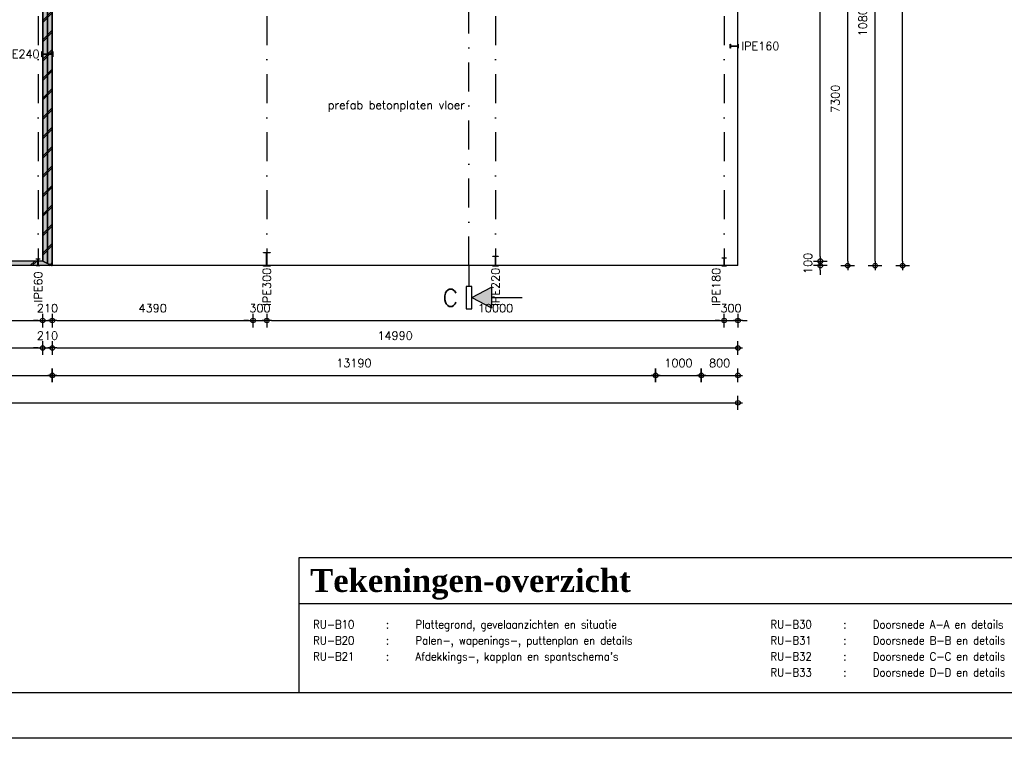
# Model space of a CAD drawing. Extents: x 0 to 139982, y -59400 to 0.
# Tile 10 of 20: x 68897 to 90424, y -59400 to -43685. Entities that reach past the tile are written whole.
import ezdxf
from ezdxf.enums import TextEntityAlignment as Align

# ---------------------------------------------------------------- set-up
doc = ezdxf.new("R2010")
doc.units = 0
doc.header["$LTSCALE"] = 100
doc.header["$MEASUREMENT"] = 0
doc.header["$PDMODE"] = 1
doc.header["$PDSIZE"] = -3
doc.linetypes.add('DASHDOT2', pattern=[12.7, 6.35, -3.175, 0, -3.175])
doc.linetypes.add('HIDDEN2', pattern=[4.7625, 3.175, -1.5875])
doc.layers.get('0').update_dxf_attribs({"linetype": 'CONTINUOUS'})
doc.layers.get('DEFPOINTS').update_dxf_attribs({"linetype": 'CONTINUOUS'})
for name, color, linetype in [('00', 7, 'CONTINUOUS'), ('A--A21--_F123-', 9, 'CONTINUOUS'), ('A--L$1A-_ALGEMEEN', 7, 'CONTINUOUS'), ('A--L$2A-_F123-', 7, 'CONTINUOUS'), ('A--L$7A-_STRAMIEN', 1, 'DASHDOT2'), ('A--L$9A-_RENVOOI', 1, 'CONTINUOUS'), ('A--L21--', 7, 'CONTINUOUS'), ('A--L21--_F---403', 24, 'CONTINUOUS'), ('A--L21--_F1---', 7, 'CONTINUOUS'), ('A--L21--_F123-', 1, 'CONTINUOUS'), ('A--L28--', 7, 'CONTINUOUS'), ('A--L28--_F1---', 1, 'HIDDEN2'), ('A--M$1A-_F123-_MAATV', 7, 'CONTINUOUS'), ('A--T$1A-_F123-_0_18MM', 1, 'CONTINUOUS'), ('A--T$9A-_F123-', 1, 'CONTINUOUS'), ('X--LP---_F1---', 9, 'CONTINUOUS'), ('X--LR---_CP', 7, 'CONTINUOUS')]:
    doc.layers.add(name, color=color, linetype=linetype)
doc.styles.add('0_18', font='ROMANS.shx', dxfattribs={"height": 180})
doc.styles.add('ALFA-0_18', font='ROMANS', dxfattribs={"width": 0.9, "height": 180})
doc.styles.add('ALFA-0_35', font='ROMANS')
doc.styles.add('MISO', font='ROMANS.shx')
doc.styles.add('ST-01', font='TIMESBD.TTF', dxfattribs={"height": 5})
doc.dimstyles.new('DLV18', dxfattribs={"dimscale": 100, "dimtxt": 1.8, "dimasz": 1, "dimexe": 0, "dimexo": 0, "dimgap": 0, "dimtad": 0, "dimdec": 0, "dimrnd": 1, "dimzin": 0, "dimtxsty": 'MISO', "dimblk1": '$DIMDLV', "dimblk2": '$DIMDLV', "dimsah": 1, "dimcen": 0, "dimse1": 1, "dimse2": 1, "dimclrd": 256, "dimclre": 256, "dimclrt": 1, "dimazin": 3, "dimtfac": 1, "dimtdec": 0, "dimtix": 1, "dimtmove": 0, "dimatfit": 3, "dimtvp": 1.5, "dimtolj": 1, "dimtzin": 0})

# ---------------------------------------------------------------- blocks, each defined once
blk = doc.blocks.new('$DIMDLV')
at = {"color": 0}
for p, q in [((-1, 0), (1, 0)), ((0, -1.5), (0, 1.5))]:
    blk.add_line(p, q, dxfattribs=at)
blk.add_circle((0, 0), 0.5, dxfattribs=at)
blk = doc.blocks.new('*D84')
at = {"layer": 'A--M$1A-_F123-_MAATV', "linetype": 'CONTINUOUS'}
for p, q in [((86400, -48864), (86400, -48764)), ((86400, -49064), (86400, -48964)), ((86400, -49164), (86400, -49264))]:
    blk.add_line(p, q, dxfattribs=at)
at = {"layer": 'DEFPOINTS', "color": 0, "linetype": 'CONTINUOUS'}
for p in [(69400, -48964), (69610, -49064), (86400, -48964)]:
    blk.add_point(p, dxfattribs=at)
at = {"layer": 'A--M$1A-_F123-_MAATV', "linetype": 'CONTINUOUS', "xscale": 100, "yscale": 100, "zscale": 100}
for p, rotation in [((86400, -48964), 270), ((86400, -49064), 90)]:
    blk.add_blockref('$DIMDLV', p, dxfattribs=dict(at, rotation=rotation))
at = {"layer": 'A--M$1A-_F123-_MAATV', "color": 1, "linetype": 'CONTINUOUS', "insert": (86130, -49014), "char_height": 180, "attachment_point": 5, "rotation": 90, "style": 'MISO'}
blk.add_mtext('\\A1;100', dxfattribs=at)
blk = doc.blocks.new('*D85')
at = {"layer": 'A--M$1A-_F123-_MAATV', "linetype": 'CONTINUOUS'}
blk.add_line((86400, -48864), (86400, -30964), dxfattribs=at)
at = {"layer": 'DEFPOINTS', "color": 0, "linetype": 'CONTINUOUS'}
for p in [(69400, -30864), (86400, -30864), (69400, -48964)]:
    blk.add_point(p, dxfattribs=at)
at = {"layer": 'A--M$1A-_F123-_MAATV', "linetype": 'CONTINUOUS', "xscale": 100, "yscale": 100, "zscale": 100}
for p, rotation in [((86400, -30864), 90), ((86400, -48964), 270)]:
    blk.add_blockref('$DIMDLV', p, dxfattribs=dict(at, rotation=rotation))
at = {"layer": 'A--M$1A-_F123-_MAATV', "color": 1, "linetype": 'CONTINUOUS', "insert": (86130, -39914), "char_height": 180, "attachment_point": 5, "rotation": 90, "style": 'MISO'}
blk.add_mtext('\\A1;18100', dxfattribs=at)
blk = doc.blocks.new('*D87')
at = {"layer": 'A--M$1A-_F123-_MAATV', "linetype": 'CONTINUOUS'}
blk.add_line((87000, -48964), (87000, -41864), dxfattribs=at)
at = {"layer": 'DEFPOINTS', "color": 0, "linetype": 'CONTINUOUS'}
for p in [(84500, -41764), (87000, -41764), (84600, -49064)]:
    blk.add_point(p, dxfattribs=at)
at = {"layer": 'A--M$1A-_F123-_MAATV', "linetype": 'CONTINUOUS', "xscale": 100, "yscale": 100, "zscale": 100}
for p, rotation in [((87000, -41764), 90), ((87000, -49064), 270)]:
    blk.add_blockref('$DIMDLV', p, dxfattribs=dict(at, rotation=rotation))
at = {"layer": 'A--M$1A-_F123-_MAATV', "color": 1, "linetype": 'CONTINUOUS', "insert": (86730, -45414), "char_height": 180, "attachment_point": 5, "rotation": 90, "style": 'MISO'}
blk.add_mtext('\\A1;7300', dxfattribs=at)
blk = doc.blocks.new('*D91')
at = {"layer": 'A--M$1A-_F123-_MAATV', "linetype": 'CONTINUOUS'}
blk.add_line((87600, -48964), (87600, -38364), dxfattribs=at)
at = {"layer": 'DEFPOINTS', "color": 0, "linetype": 'CONTINUOUS'}
for p in [(84600, -38264), (87600, -38264), (84600, -49064)]:
    blk.add_point(p, dxfattribs=at)
at = {"layer": 'A--M$1A-_F123-_MAATV', "linetype": 'CONTINUOUS', "xscale": 100, "yscale": 100, "zscale": 100}
for p, rotation in [((87600, -38264), 90), ((87600, -49064), 270)]:
    blk.add_blockref('$DIMDLV', p, dxfattribs=dict(at, rotation=rotation))
at = {"layer": 'A--M$1A-_F123-_MAATV', "color": 1, "linetype": 'CONTINUOUS', "insert": (87330, -43664), "char_height": 180, "attachment_point": 5, "rotation": 90, "style": 'MISO'}
blk.add_mtext('\\A1;10800', dxfattribs=at)
blk = doc.blocks.new('*D96')
at = {"layer": 'A--M$1A-_F123-_MAATV', "linetype": 'CONTINUOUS'}
blk.add_line((88200, -48964), (88200, -30864), dxfattribs=at)
at = {"layer": 'DEFPOINTS', "color": 0, "linetype": 'CONTINUOUS'}
for p in [(84600, -30764), (88200, -30764), (84600, -49064)]:
    blk.add_point(p, dxfattribs=at)
at = {"layer": 'A--M$1A-_F123-_MAATV', "linetype": 'CONTINUOUS', "xscale": 100, "yscale": 100, "zscale": 100}
for p, rotation in [((88200, -30764), 90), ((88200, -49064), 270)]:
    blk.add_blockref('$DIMDLV', p, dxfattribs=dict(at, rotation=rotation))
at = {"layer": 'A--M$1A-_F123-_MAATV', "color": 1, "linetype": 'CONTINUOUS', "insert": (87930, -39914), "char_height": 180, "attachment_point": 5, "rotation": 90, "style": 'MISO'}
blk.add_mtext('\\A1;18300', dxfattribs=at)
blk = doc.blocks.new('*D118')
at = {"layer": 'A--M$1A-_F123-_MAATV', "linetype": 'CONTINUOUS'}
blk.add_line((41850, -50264), (69300, -50264), dxfattribs=at)
at = {"layer": 'DEFPOINTS', "color": 0, "linetype": 'CONTINUOUS'}
for p in [(41750, -48964), (69400, -48964), (69400, -50264)]:
    blk.add_point(p, dxfattribs=at)
at = {"layer": 'A--M$1A-_F123-_MAATV', "linetype": 'CONTINUOUS', "xscale": 100, "yscale": 100, "zscale": 100, "rotation": 180}
blk.add_blockref('$DIMDLV', (41750, -50264), dxfattribs=at)
at = {"layer": 'A--M$1A-_F123-_MAATV', "linetype": 'CONTINUOUS', "xscale": 100, "yscale": 100, "zscale": 100}
blk.add_blockref('$DIMDLV', (69400, -50264), dxfattribs=at)
at = {"layer": 'A--M$1A-_F123-_MAATV', "color": 1, "linetype": 'CONTINUOUS', "insert": (55575, -49994), "char_height": 180, "attachment_point": 5, "style": 'MISO'}
blk.add_mtext('\\A1;27650', dxfattribs=at)
blk = doc.blocks.new('*D119')
at = {"layer": 'A--M$1A-_F123-_MAATV', "linetype": 'CONTINUOUS'}
for p, q in [((69300, -50264), (69200, -50264)), ((69400, -50264), (69610, -50264)), ((69710, -50264), (69810, -50264))]:
    blk.add_line(p, q, dxfattribs=at)
at = {"layer": 'DEFPOINTS', "color": 0, "linetype": 'CONTINUOUS'}
for p in [(69400, -48964), (69610, -49064), (69610, -50264)]:
    blk.add_point(p, dxfattribs=at)
at = {"layer": 'A--M$1A-_F123-_MAATV', "linetype": 'CONTINUOUS', "xscale": 100, "yscale": 100, "zscale": 100}
blk.add_blockref('$DIMDLV', (69400, -50264), dxfattribs=at)
at = {"layer": 'A--M$1A-_F123-_MAATV', "linetype": 'CONTINUOUS', "xscale": 100, "yscale": 100, "zscale": 100, "rotation": 180}
blk.add_blockref('$DIMDLV', (69610, -50264), dxfattribs=at)
at = {"layer": 'A--M$1A-_F123-_MAATV', "color": 1, "linetype": 'CONTINUOUS', "insert": (69505, -49994), "char_height": 180, "attachment_point": 5, "style": 'MISO'}
blk.add_mtext('\\A1;210', dxfattribs=at)
blk = doc.blocks.new('*D120')
at = {"layer": 'A--M$1A-_F123-_MAATV', "linetype": 'CONTINUOUS'}
blk.add_line((69710, -50264), (73900, -50264), dxfattribs=at)
at = {"layer": 'DEFPOINTS', "color": 0, "linetype": 'CONTINUOUS'}
for p in [(74000, -38184), (69610, -49064), (74000, -50264)]:
    blk.add_point(p, dxfattribs=at)
at = {"layer": 'A--M$1A-_F123-_MAATV', "linetype": 'CONTINUOUS', "xscale": 100, "yscale": 100, "zscale": 100, "rotation": 180}
blk.add_blockref('$DIMDLV', (69610, -50264), dxfattribs=at)
at = {"layer": 'A--M$1A-_F123-_MAATV', "linetype": 'CONTINUOUS', "xscale": 100, "yscale": 100, "zscale": 100}
blk.add_blockref('$DIMDLV', (74000, -50264), dxfattribs=at)
at = {"layer": 'A--M$1A-_F123-_MAATV', "color": 1, "linetype": 'CONTINUOUS', "insert": (71805, -49994), "char_height": 180, "attachment_point": 5, "style": 'MISO'}
blk.add_mtext('\\A1;4390', dxfattribs=at)
blk = doc.blocks.new('*D121')
at = {"layer": 'A--M$1A-_F123-_MAATV', "linetype": 'CONTINUOUS'}
for p, q in [((73900, -50264), (73800, -50264)), ((74000, -50264), (74300, -50264)), ((74400, -50264), (74500, -50264))]:
    blk.add_line(p, q, dxfattribs=at)
at = {"layer": 'DEFPOINTS', "color": 0, "linetype": 'CONTINUOUS'}
for p in [(74000, -38184), (74300, -39564), (74300, -50264)]:
    blk.add_point(p, dxfattribs=at)
at = {"layer": 'A--M$1A-_F123-_MAATV', "linetype": 'CONTINUOUS', "xscale": 100, "yscale": 100, "zscale": 100}
blk.add_blockref('$DIMDLV', (74000, -50264), dxfattribs=at)
at = {"layer": 'A--M$1A-_F123-_MAATV', "linetype": 'CONTINUOUS', "xscale": 100, "yscale": 100, "zscale": 100, "rotation": 180}
blk.add_blockref('$DIMDLV', (74300, -50264), dxfattribs=at)
at = {"layer": 'A--M$1A-_F123-_MAATV', "color": 1, "linetype": 'CONTINUOUS', "insert": (74150, -49994), "char_height": 180, "attachment_point": 5, "style": 'MISO'}
blk.add_mtext('\\A1;300', dxfattribs=at)
blk = doc.blocks.new('*D122')
at = {"layer": 'A--M$1A-_F123-_MAATV', "linetype": 'CONTINUOUS'}
blk.add_line((74400, -50264), (84200, -50264), dxfattribs=at)
at = {"layer": 'DEFPOINTS', "color": 0, "linetype": 'CONTINUOUS'}
for p in [(74300, -39564), (84300, -41464), (84300, -50264)]:
    blk.add_point(p, dxfattribs=at)
at = {"layer": 'A--M$1A-_F123-_MAATV', "linetype": 'CONTINUOUS', "xscale": 100, "yscale": 100, "zscale": 100, "rotation": 180}
blk.add_blockref('$DIMDLV', (74300, -50264), dxfattribs=at)
at = {"layer": 'A--M$1A-_F123-_MAATV', "linetype": 'CONTINUOUS', "xscale": 100, "yscale": 100, "zscale": 100}
blk.add_blockref('$DIMDLV', (84300, -50264), dxfattribs=at)
at = {"layer": 'A--M$1A-_F123-_MAATV', "color": 1, "linetype": 'CONTINUOUS', "insert": (79300, -49994), "char_height": 180, "attachment_point": 5, "style": 'MISO'}
blk.add_mtext('\\A1;10000', dxfattribs=at)
blk = doc.blocks.new('*D123')
at = {"layer": 'A--M$1A-_F123-_MAATV', "linetype": 'CONTINUOUS'}
for p, q in [((84200, -50264), (84100, -50264)), ((84300, -50264), (84600, -50264)), ((84700, -50264), (84800, -50264))]:
    blk.add_line(p, q, dxfattribs=at)
at = {"layer": 'DEFPOINTS', "color": 0, "linetype": 'CONTINUOUS'}
for p in [(84300, -41464), (84600, -41764), (84600, -50264)]:
    blk.add_point(p, dxfattribs=at)
at = {"layer": 'A--M$1A-_F123-_MAATV', "linetype": 'CONTINUOUS', "xscale": 100, "yscale": 100, "zscale": 100}
blk.add_blockref('$DIMDLV', (84300, -50264), dxfattribs=at)
at = {"layer": 'A--M$1A-_F123-_MAATV', "linetype": 'CONTINUOUS', "xscale": 100, "yscale": 100, "zscale": 100, "rotation": 180}
blk.add_blockref('$DIMDLV', (84600, -50264), dxfattribs=at)
at = {"layer": 'A--M$1A-_F123-_MAATV', "color": 1, "linetype": 'CONTINUOUS', "insert": (84450, -49994), "char_height": 180, "attachment_point": 5, "style": 'MISO'}
blk.add_mtext('\\A1;300', dxfattribs=at)
blk = doc.blocks.new('*D130')
at = {"layer": 'A--M$1A-_F123-_MAATV', "linetype": 'CONTINUOUS'}
blk.add_line((41850, -50864), (69300, -50864), dxfattribs=at)
at = {"layer": 'DEFPOINTS', "color": 0, "linetype": 'CONTINUOUS'}
for p in [(41750, -48964), (69400, -48964), (69400, -50864)]:
    blk.add_point(p, dxfattribs=at)
at = {"layer": 'A--M$1A-_F123-_MAATV', "linetype": 'CONTINUOUS', "xscale": 100, "yscale": 100, "zscale": 100, "rotation": 180}
blk.add_blockref('$DIMDLV', (41750, -50864), dxfattribs=at)
at = {"layer": 'A--M$1A-_F123-_MAATV', "linetype": 'CONTINUOUS', "xscale": 100, "yscale": 100, "zscale": 100}
blk.add_blockref('$DIMDLV', (69400, -50864), dxfattribs=at)
at = {"layer": 'A--M$1A-_F123-_MAATV', "color": 1, "linetype": 'CONTINUOUS', "insert": (55575, -50594), "char_height": 180, "attachment_point": 5, "style": 'MISO'}
blk.add_mtext('\\A1;27650', dxfattribs=at)
blk = doc.blocks.new('*D131')
at = {"layer": 'A--M$1A-_F123-_MAATV', "linetype": 'CONTINUOUS'}
for p, q in [((69300, -50864), (69200, -50864)), ((69400, -50864), (69610, -50864)), ((69710, -50864), (69810, -50864))]:
    blk.add_line(p, q, dxfattribs=at)
at = {"layer": 'DEFPOINTS', "color": 0, "linetype": 'CONTINUOUS'}
for p in [(69400, -48964), (69610, -49064), (69610, -50864)]:
    blk.add_point(p, dxfattribs=at)
at = {"layer": 'A--M$1A-_F123-_MAATV', "linetype": 'CONTINUOUS', "xscale": 100, "yscale": 100, "zscale": 100}
blk.add_blockref('$DIMDLV', (69400, -50864), dxfattribs=at)
at = {"layer": 'A--M$1A-_F123-_MAATV', "linetype": 'CONTINUOUS', "xscale": 100, "yscale": 100, "zscale": 100, "rotation": 180}
blk.add_blockref('$DIMDLV', (69610, -50864), dxfattribs=at)
at = {"layer": 'A--M$1A-_F123-_MAATV', "color": 1, "linetype": 'CONTINUOUS', "insert": (69505, -50594), "char_height": 180, "attachment_point": 5, "style": 'MISO'}
blk.add_mtext('\\A1;210', dxfattribs=at)
blk = doc.blocks.new('*D132')
at = {"layer": 'A--M$1A-_F123-_MAATV', "linetype": 'CONTINUOUS'}
blk.add_line((69710, -50864), (84500, -50864), dxfattribs=at)
at = {"layer": 'DEFPOINTS', "color": 0, "linetype": 'CONTINUOUS'}
for p in [(69610, -49064), (84600, -49064), (84600, -50864)]:
    blk.add_point(p, dxfattribs=at)
at = {"layer": 'A--M$1A-_F123-_MAATV', "linetype": 'CONTINUOUS', "xscale": 100, "yscale": 100, "zscale": 100, "rotation": 180}
blk.add_blockref('$DIMDLV', (69610, -50864), dxfattribs=at)
at = {"layer": 'A--M$1A-_F123-_MAATV', "linetype": 'CONTINUOUS', "xscale": 100, "yscale": 100, "zscale": 100}
blk.add_blockref('$DIMDLV', (84600, -50864), dxfattribs=at)
at = {"layer": 'A--M$1A-_F123-_MAATV', "color": 1, "linetype": 'CONTINUOUS', "insert": (77105, -50594), "char_height": 180, "attachment_point": 5, "style": 'MISO'}
blk.add_mtext('\\A1;14990', dxfattribs=at)
blk = doc.blocks.new('*D135')
at = {"layer": 'A--M$1A-_F123-_MAATV', "linetype": 'CONTINUOUS'}
blk.add_line((43700, -51464), (69510, -51464), dxfattribs=at)
at = {"layer": 'DEFPOINTS', "color": 0, "linetype": 'CONTINUOUS'}
for p in [(43600, -49064), (69610, -49064), (69610, -51464)]:
    blk.add_point(p, dxfattribs=at)
at = {"layer": 'A--M$1A-_F123-_MAATV', "linetype": 'CONTINUOUS', "xscale": 100, "yscale": 100, "zscale": 100, "rotation": 180}
blk.add_blockref('$DIMDLV', (43600, -51464), dxfattribs=at)
at = {"layer": 'A--M$1A-_F123-_MAATV', "linetype": 'CONTINUOUS', "xscale": 100, "yscale": 100, "zscale": 100}
blk.add_blockref('$DIMDLV', (69610, -51464), dxfattribs=at)
at = {"layer": 'A--M$1A-_F123-_MAATV', "color": 1, "linetype": 'CONTINUOUS', "insert": (56605, -51194), "char_height": 180, "attachment_point": 5, "style": 'MISO'}
blk.add_mtext('\\A1;26010', dxfattribs=at)
blk = doc.blocks.new('*D136')
at = {"layer": 'A--M$1A-_F123-_MAATV', "linetype": 'CONTINUOUS'}
blk.add_line((69710, -51464), (82700, -51464), dxfattribs=at)
at = {"layer": 'DEFPOINTS', "color": 0, "linetype": 'CONTINUOUS'}
for p in [(82800, -41764), (69610, -49064), (82800, -51464)]:
    blk.add_point(p, dxfattribs=at)
at = {"layer": 'A--M$1A-_F123-_MAATV', "linetype": 'CONTINUOUS', "xscale": 100, "yscale": 100, "zscale": 100, "rotation": 180}
blk.add_blockref('$DIMDLV', (69610, -51464), dxfattribs=at)
at = {"layer": 'A--M$1A-_F123-_MAATV', "linetype": 'CONTINUOUS', "xscale": 100, "yscale": 100, "zscale": 100}
blk.add_blockref('$DIMDLV', (82800, -51464), dxfattribs=at)
at = {"layer": 'A--M$1A-_F123-_MAATV', "color": 1, "linetype": 'CONTINUOUS', "insert": (76205, -51194), "char_height": 180, "attachment_point": 5, "style": 'MISO'}
blk.add_mtext('\\A1;13190', dxfattribs=at)
blk = doc.blocks.new('*D137')
at = {"layer": 'A--M$1A-_F123-_MAATV', "linetype": 'CONTINUOUS'}
blk.add_line((4100, -52064), (84500, -52064), dxfattribs=at)
at = {"layer": 'DEFPOINTS', "color": 0, "linetype": 'CONTINUOUS'}
for p in [(4000, -49064), (84600, -49064), (84600, -52064)]:
    blk.add_point(p, dxfattribs=at)
at = {"layer": 'A--M$1A-_F123-_MAATV', "linetype": 'CONTINUOUS', "xscale": 100, "yscale": 100, "zscale": 100, "rotation": 180}
blk.add_blockref('$DIMDLV', (4000, -52064), dxfattribs=at)
at = {"layer": 'A--M$1A-_F123-_MAATV', "linetype": 'CONTINUOUS', "xscale": 100, "yscale": 100, "zscale": 100}
blk.add_blockref('$DIMDLV', (84600, -52064), dxfattribs=at)
at = {"layer": 'A--M$1A-_F123-_MAATV', "color": 1, "linetype": 'CONTINUOUS', "insert": (44300, -51794), "char_height": 180, "attachment_point": 5, "style": 'MISO'}
blk.add_mtext('\\A1;80600', dxfattribs=at)
blk = doc.blocks.new('QD20564-')
at = {"layer": 'A--L28--_F1---', "color": 2, "linetype": 'CONTINUOUS'}
blk.add_lwpolyline([(45.5, -90), (-45.5, -90), (-45.5, -82), (-9.65, -82, 0.41421356), (-2.65, -75), (-2.65, 75, 0.41421356), (-9.65, 82), (-45.5, 82), (-45.5, 90), (45.5, 90), (45.5, 82), (9.65, 82, 0.41421356), (2.65, 75), (2.65, -75, 0.41421356), (9.65, -82), (45.5, -82)], format="xyb", close=True, dxfattribs=at)
at = {"layer": 'X--LR---_CP', "color": 4, "linetype": 'CONTINUOUS'}
for p in [(-2.65, 0), (0, 0), (2.65, 0)]:
    blk.add_point(p, dxfattribs=at)
blk = doc.blocks.new('*D211')
at = {"layer": 'A--M$1A-_F123-_MAATV'}
blk.add_line((82900, -51464), (83700, -51464), dxfattribs=at)
at = {"layer": 'DEFPOINTS', "color": 0}
for p in [(82800, -41764), (83800, -41764), (83800, -51464)]:
    blk.add_point(p, dxfattribs=at)
at = {"layer": 'A--M$1A-_F123-_MAATV', "xscale": 100, "yscale": 100, "zscale": 100, "rotation": 180}
blk.add_blockref('$DIMDLV', (82800, -51464), dxfattribs=at)
at = {"layer": 'A--M$1A-_F123-_MAATV', "xscale": 100, "yscale": 100, "zscale": 100}
blk.add_blockref('$DIMDLV', (83800, -51464), dxfattribs=at)
at = {"layer": 'A--M$1A-_F123-_MAATV', "color": 1, "insert": (83300, -51194), "char_height": 180, "attachment_point": 5, "style": 'MISO'}
blk.add_mtext('\\A1;1000', dxfattribs=at)
blk = doc.blocks.new('*D212')
at = {"layer": 'A--M$1A-_F123-_MAATV'}
blk.add_line((83900, -51464), (84500, -51464), dxfattribs=at)
at = {"layer": 'DEFPOINTS', "color": 0}
for p in [(83800, -41764), (84600, -49064), (84600, -51464)]:
    blk.add_point(p, dxfattribs=at)
at = {"layer": 'A--M$1A-_F123-_MAATV', "xscale": 100, "yscale": 100, "zscale": 100, "rotation": 180}
blk.add_blockref('$DIMDLV', (83800, -51464), dxfattribs=at)
at = {"layer": 'A--M$1A-_F123-_MAATV', "xscale": 100, "yscale": 100, "zscale": 100}
blk.add_blockref('$DIMDLV', (84600, -51464), dxfattribs=at)
at = {"layer": 'A--M$1A-_F123-_MAATV', "color": 1, "insert": (84200, -51194), "char_height": 180, "attachment_point": 5, "style": 'MISO'}
blk.add_mtext('\\A1;800', dxfattribs=at)
blk = doc.blocks.new('S090110-')
at = {"layer": 'A--L$1A-_ALGEMEEN', "color": 3, "linetype": 'CONTINUOUS'}
for p, q in [((0, 0), (0, -4.55)), ((-0.61, -4.55), (-0.61, -9.41)), ((0, -4.55), (-0.61, -4.55)), ((0.61, -4.55), (0, -4.55)), ((0.61, -9.41), (0.61, -4.55)), ((0.61, -6.98), (4.94, -4.72)), ((4.94, -4.72), (4.94, -9.24)), ((0.61, -6.98), (4.94, -9.24)), ((4.94, -6.98), (11.62, -6.98)), ((-0.61, -9.41), (0.61, -9.41))]:
    blk.add_line(p, q, dxfattribs=at)
at = {"layer": 'A--L$1A-_ALGEMEEN', "color": 27, "linetype": 'CONTINUOUS'}
blk.add_solid([(4.94, -4.72), (4.94, -9.24), (0.61, -6.98)], dxfattribs=at)
at = {"layer": 'A--L$1A-_ALGEMEEN', "color": 3, "linetype": 'CONTINUOUS', "style": 'ALFA-0_35'}
blk.add_attdef('DOORSNEDE', text='', height=3.76, dxfattribs=at).set_placement((-2.38, -8.91), align=Align.RIGHT)
blk = doc.blocks.new('QD20569-')
at = {"layer": 'A--L28--_F1---', "color": 2, "linetype": 'CONTINUOUS'}
blk.add_lwpolyline([(75, -150), (-75, -150), (-75, -139.3), (-10.55, -139.3, 0.41421356), (-3.55, -132.3), (-3.55, 132.3, 0.41421356), (-10.55, 139.3), (-75, 139.3), (-75, 150), (75, 150), (75, 139.3), (10.55, 139.3, 0.41421356), (3.55, 132.3), (3.55, -132.3, 0.41421356), (10.55, -139.3), (75, -139.3)], format="xyb", close=True, dxfattribs=at)
at = {"layer": 'X--LR---_CP', "color": 4, "linetype": 'CONTINUOUS'}
for p in [(-3.55, 0), (0, 0), (3.55, 0)]:
    blk.add_point(p, dxfattribs=at)
blk = doc.blocks.new('QD20563-')
at = {"layer": 'A--L28--_F1---', "color": 2, "linetype": 'CONTINUOUS'}
blk.add_lwpolyline([(41, -80), (-41, -80), (-41, -72.6), (-9.5, -72.6, 0.4142136), (-2.5, -65.6), (-2.5, 65.6, 0.4142136), (-9.5, 72.6), (-41, 72.6), (-41, 80), (41, 80), (41, 72.6), (9.5, 72.6, 0.4142136), (2.5, 65.6), (2.5, -65.6, 0.4142136), (9.5, -72.6), (41, -72.6)], format="xyb", close=True, dxfattribs=at)
at = {"layer": 'X--LR---_CP', "color": 4, "linetype": 'CONTINUOUS'}
for p in [(-2.5, 0), (0, 0), (2.5, 0)]:
    blk.add_point(p, dxfattribs=at)
blk = doc.blocks.new('*U253')
at = {"layer": 'A--A21--_F123-', "linetype": 'CONTINUOUS'}
for p, q in [((-105, -218), (105, -8)), ((-105, -261), (105, -51)), ((-105, -642), (105, -432)), ((-105, -685), (105, -475)), ((-105, -1066), (105, -856)), ((-105, -1109), (105, -899)), ((-105, -1490), (105, -1280)), ((-105, -1533), (105, -1323)), ((-105, -1914), (105, -1704)), ((-105, -1957), (105, -1747)), ((-105, -2338), (105, -2128)), ((-105, -2381), (105, -2171)), ((-105, -2762), (105, -2552)), ((-105, -2805), (105, -2595)), ((-105, -3186), (105, -2976)), ((-105, -3229), (105, -3019)), ((-105, -3610), (105, -3400)), ((-105, -3653), (105, -3443)), ((-105, -4034), (105, -3824)), ((-105, -4077), (105, -3867)), ((-105, -4458), (105, -4248)), ((-105, -4501), (105, -4291)), ((-105, -4882), (105, -4672)), ((-105, -4925), (105, -4715)), ((-105, -5306), (105, -5096)), ((-105, -5349), (105, -5139)), ((-105, -5730), (105, -5520)), ((-105, -5773), (105, -5563)), ((-105, -6154), (105, -5944)), ((-105, -6197), (105, -5987)), ((-105, -6578), (105, -6368)), ((-105, -6621), (105, -6411)), ((-105, -7002), (105, -6792)), ((-105, -7045), (105, -6835)), ((-105, -7426), (105, -7216)), ((-105, -7469), (105, -7259)), ((-105, -7850), (105, -7640)), ((-105, -7893), (105, -7683)), ((-105, -8274), (105, -8064)), ((-105, -8317), (105, -8107)), ((-105, -8698), (105, -8488)), ((-105, -8741), (105, -8531)), ((-105, -9122), (105, -8912)), ((-105, -9165), (105, -8955)), ((-105, -9546), (105, -9336)), ((-105, -9589), (105, -9379)), ((-105, -9970), (105, -9760)), ((-105, -10013), (105, -9803)), ((-105, -10394), (105, -10184)), ((-105, -10437), (105, -10227)), ((-105, -10818), (105, -10608)), ((-105, -10861), (105, -10651)), ((-105, -11242), (105, -11032)), ((-105, -11285), (105, -11075)), ((-105, -11666), (105, -11456)), ((-105, -11709), (105, -11499)), ((-105, -12090), (105, -11880)), ((-105, -12133), (105, -11923)), ((-105, -12514), (105, -12304)), ((-105, -12557), (105, -12347)), ((-105, -12938), (105, -12728)), ((-105, -12981), (105, -12771)), ((-105, -13362), (105, -13152)), ((-105, -13405), (105, -13195)), ((-105, -13786), (105, -13576)), ((-105, -13829), (105, -13619)), ((-105, -14210), (105, -14000)), ((-105, -14253), (105, -14043)), ((-105, -14634), (105, -14424)), ((-105, -14677), (105, -14467)), ((-105, -15058), (105, -14848)), ((-105, -15101), (105, -14891)), ((-105, -15482), (105, -15272)), ((-105, -15525), (105, -15315)), ((-105, -15906), (105, -15696)), ((-105, -15949), (105, -15739)), ((-105, -16330), (105, -16120)), ((-105, -16373), (105, -16163)), ((-105, -16754), (105, -16544)), ((-105, -16797), (105, -16587)), ((-105, -17178), (105, -16968)), ((-105, -17221), (105, -17011)), ((-105, -17602), (105, -17392)), ((-105, -17645), (105, -17435)), ((-105, -18026), (105, -17816)), ((-105, -18069), (105, -17859)), ((64, -18281), (105, -18240)), ((93, -18294), (105, -18283))]:
    blk.add_line(p, q, dxfattribs=at)
blk = doc.blocks.new('*U251')
at = {"layer": 'A--L21--_F1---', "color": 2, "linetype": 'CONTINUOUS'}
for points in [[(0, 0), (-105, 0), (-105, -18200), (-105, -18200)], [(0, 0), (105, 0), (105, -18300), (105, -18300)]]:
    blk.add_lwpolyline(points, dxfattribs=at)
at = {"layer": 'X--LP---_F1---'}
for points in [[(0, -18250), (-105, -18200), (0, 0), (-105, 0)], [(0, 0), (105, 0), (0, -18250), (105, -18300)]]:
    blk.add_solid(points, dxfattribs=at)
at = {"layer": 'A--A21--_F123-'}
blk.add_blockref('*U253', (0, 0), dxfattribs=at)
at = {"layer": 'A--L21--_F---403'}
mesh = blk.add_polyface(dxfattribs=at)
corners = [(0, 0), (105, 0), (105, -18300), (0, -18250), (-105, -18200), (-105, 0), (0, 0), (105, 0), (105, -18300), (0, -18250), (-105, -18200), (-105, 0)]
mesh.append_faces([[corners[k] for k in face] for face in [(1, 7, 8, 2), (11, 5, 4, 10)]])
mesh.append_faces([[corners[k] for k in face] for face in [(0, 1, 7, 6), (2, 3, 9, 8), (3, 9, 10, 4), (5, 11, 6, 0)]], dxfattribs={"vtx0": -1, "vtx1": -1, "vtx2": -1, "vtx3": -1})
mesh.append_faces([[corners[k] for k in face] for face in [(5, 0, 3, 4), (11, 6, 9, 10)]], dxfattribs={"vtx1": -1})
mesh.append_faces([[corners[k] for k in face] for face in [(0, 1, 2, 3), (6, 7, 8, 9)]], dxfattribs={"vtx3": -1})
blk = doc.blocks.new('QD20567-')
at = {"layer": 'A--L28--_F1---', "color": 2, "linetype": 'CONTINUOUS'}
blk.add_lwpolyline([(60, -120), (-60, -120), (-60, -110.2), (-10.1, -110.2, 0.4142136), (-3.1, -103.2), (-3.1, 103.2, 0.4142136), (-10.1, 110.2), (-60, 110.2), (-60, 120), (60, 120), (60, 110.2), (10.1, 110.2, 0.4142136), (3.1, 103.2), (3.1, -103.2, 0.4142136), (10.1, -110.2), (60, -110.2)], format="xyb", close=True, dxfattribs=at)
at = {"layer": 'X--LR---_CP', "color": 4, "linetype": 'CONTINUOUS'}
for p in [(-3.1, 0), (0, 0), (3.1, 0)]:
    blk.add_point(p, dxfattribs=at)
blk = doc.blocks.new('QD20566-')
at = {"layer": 'A--L28--_F1---', "color": 2, "linetype": 'CONTINUOUS'}
blk.add_lwpolyline([(55, -110), (-55, -110), (-55, -100.8), (-9.95, -100.8, 0.41421356), (-2.95, -93.8), (-2.95, 93.8, 0.41421356), (-9.95, 100.8), (-55, 100.8), (-55, 110), (55, 110), (55, 100.8), (9.95, 100.8, 0.41421356), (2.95, 93.8), (2.95, -93.8, 0.41421356), (9.95, -100.8), (55, -100.8)], format="xyb", close=True, dxfattribs=at)
at = {"layer": 'X--LR---_CP', "color": 4, "linetype": 'CONTINUOUS'}
for p in [(-2.95, 0), (0, 0), (2.95, 0)]:
    blk.add_point(p, dxfattribs=at)
blk = doc.blocks.new('*U288')
at = {"layer": 'A--A21--_F123-', "linetype": 'CONTINUOUS'}
for p, q in [((-379, -50), (-279, 50)), ((-336, -50), (-236, 50)), ((45, -50), (64, -31)), ((88, -50), (93, -44))]:
    blk.add_line(p, q, dxfattribs=at)
blk = doc.blocks.new('*U287')
at = {"layer": 'A--L21--_F1---', "color": 2, "linetype": 'CONTINUOUS'}
for points in [[(-105, 50), (-105, 50), (-25905, 50), (-25905, 0)], [(105, -50), (105, -50), (-25905, -50), (-25905, 0)]]:
    blk.add_lwpolyline(points, dxfattribs=at)
at = {"layer": 'X--LP---_F1---'}
for points in [[(-25905, 0), (-25905, 50), (0, 0), (-105, 50)], [(0, 0), (105, -50), (-25905, 0), (-25905, -50)]]:
    blk.add_solid(points, dxfattribs=at)
at = {"layer": 'A--A21--_F123-'}
blk.add_blockref('*U288', (0, 0), dxfattribs=at)

msp = doc.modelspace()

# ---------------------------------------------------------------- linework, layer by layer
at = {"layer": 'A--L$1A-_ALGEMEEN', "color": 7, "linetype": 'DASHDOT2'}
msp.add_line((78718.1, -49063.9), (78718.1, -30763.9), dxfattribs=at)
at = {"layer": 'A--L$2A-_F123-', "color": 1}
msp.add_lwpolyline([(0, -59400), (0, 0), (114000, 0), (114000, -59400)], close=True, dxfattribs=at)
at = {"layer": 'A--L$2A-_F123-', "color": 4}
msp.add_lwpolyline([(1000, -58400), (113000, -58400), (113000, -1000), (1000, -1000)], close=True, dxfattribs=at)
at = {"layer": 'A--L$7A-_STRAMIEN'}
for p, q in [((69300, -28363.9), (69300, -49063.9)), ((74300, -28363.9), (74300, -49063.9)), ((79300, -28363.9), (79300, -49063.9)), ((84300, -28363.9), (84300, -49063.9))]:
    msp.add_line(p, q, dxfattribs=at)
at = {"layer": 'A--L21--_F123-', "color": 8}
msp.add_line((84600, -49063.9), (84600, -41763.9), dxfattribs=at)
msp.add_lwpolyline([(84600, -49063.9), (84600, -49063.9), (69610, -49063.9)], dxfattribs=at)
at = {"layer": 'A--T$1A-_F123-_0_18MM', "color": 1}
msp.add_line((75000, -56450), (94000, -56450), dxfattribs=at)
at = {"layer": 'A--T$1A-_F123-_0_18MM', "color": 4}
msp.add_lwpolyline([(75000, -58400), (94000, -58400), (94000, -55450), (75000, -55450)], close=True, dxfattribs=at)

# ---------------------------------------------------------------- block references
at = {"layer": '00', "xscale": 100, "yscale": 100, "zscale": 100}
msp.add_blockref('S090110-', (78718.1, -49063.9), dxfattribs=at).add_auto_attribs({'DOORSNEDE': 'C'})
at = {"layer": 'A--L21--'}
for name, p in [('*U251', (69505, -30763.9)), ('*U287', (69505, -49013.9))]:
    msp.add_blockref(name, p, dxfattribs=at)
at = {"layer": 'A--L28--'}
for name, p, rotation in [('QD20564-', (84518, -44263.9), 270), ('QD20567-', (69499.8, -44438.9), 90)]:
    msp.add_blockref(name, p, dxfattribs=dict(at, rotation=rotation))
for name, p in [('QD20569-', (74300, -48924.6)), ('QD20566-', (79300, -48963.1)), ('QD20563-', (69300, -48991.3)), ('QD20564-', (84300, -48981.9))]:
    msp.add_blockref(name, p, dxfattribs=at)

# ---------------------------------------------------------------- texts
at = {"layer": 'A--L$9A-_RENVOOI', "color": 2, "style": 'ALFA-0_18', "width": 0.9}
for s, p in [('RU-B10', (75312.3, -57000)), ('RU-B30', (85312.3, -57000)), ('RU-B20', (75312.3, -57350)), ('RU-B31', (85312.3, -57350)), ('RU-B21', (75312.3, -57700)), ('RU-B32', (85312.3, -57700)), ('RU-B33', (85312.3, -58050))]:
    msp.add_text(s, height=180, dxfattribs=at).set_placement(p)
at = {"layer": 'A--L$9A-_RENVOOI', "style": 'ALFA-0_18', "width": 0.9}
for s, p in [('Plattegrond, gevelaanzichten en situatie', (77550, -57000)), ('Doorsnede A-A en details', (87550, -57000)), (':', (76901.1, -57000)), (':', (86901.1, -57000)), (':', (76901.1, -57350)), ('Palen-, wapenings-, puttenplan en details', (77550, -57350)), (':', (86901.1, -57350)), ('Doorsnede B-B en details', (87550, -57350)), (':', (76901.1, -57700)), ("Afdekkings-, kapplan en spantschema's", (77550, -57700)), (':', (86901.1, -57700)), ('Doorsnede C-C en details', (87550, -57700)), ('Doorsnede D-D en details', (87550, -58050)), (':', (86901.1, -58050))]:
    msp.add_text(s, height=180, dxfattribs=at).set_placement(p)
at = {"layer": 'A--T$1A-_F123-_0_18MM', "style": '0_18'}
for s, p in [('IPE240', (68916.2, -44524.7)), ('IPE160', (85089.8, -44349.5)), ('prefab betonplaten vloer', (77131.2, -45640.4))]:
    msp.add_text(s, height=180, dxfattribs=at).set_placement(p, align=Align.CENTER)
for s, p in [('IPE60', (69390.8, -49528.2)), ('IPE300', (74390.8, -49528.2)), ('IPE220', (79390.8, -49528.2)), ('IPE180', (84214.9, -49528.2))]:
    msp.add_text(s, height=180, rotation=90, dxfattribs=at).set_placement(p, align=Align.CENTER)
at = {"layer": 'A--T$9A-_F123-', "color": 7, "linetype": 'CONTINUOUS', "style": 'ST-01'}
msp.add_text('Tekeningen-overzicht', height=500, dxfattribs=at).set_placement((75250, -56200))

# ---------------------------------------------------------------- dimensions: what is measured, and where the dimension line sits
at = {"layer": 'A--M$1A-_F123-_MAATV', "linetype": 'CONTINUOUS'}
for base, p1, p2, picture, middle in [((86400, -30863.9), (69400, -48963.9), (69400, -30863.9), '*D85', (86130, -39913.9)), ((88200, -30763.9), (84600, -49063.9), (84600, -30763.9), '*D96', (87930, -39913.9)), ((87600, -38263.9), (84600, -49063.9), (84600, -38263.9), '*D91', (87330, -43663.9)), ((87000, -41763.9), (84600, -49063.9), (84500, -41763.9), '*D87', (86730, -45413.9)), ((86400, -48963.9), (69610, -49063.9), (69400, -48963.9), '*D84', (86130, -49013.9))]:
    dim = msp.add_linear_dim(base=base, p1=p1, p2=p2, angle=90, dimstyle='DLV18', dxfattribs=at)
    dim.commit()
    dim.dimension.update_dxf_attribs({"geometry": picture, "text_midpoint": middle})
for base, p1, p2, picture, middle in [((74000, -50263.9), (69610, -49063.9), (74000, -38184), '*D120', (71805, -49993.9)), ((74300, -50263.9), (74000, -38184), (74300, -39563.9), '*D121', (74150, -49993.9)), ((84300, -50263.9), (74300, -39563.9), (84300, -41463.9), '*D122', (79300, -49993.9)), ((84600, -50263.9), (84300, -41463.9), (84600, -41763.9), '*D123', (84450, -49993.9)), ((82800, -51463.9), (69610, -49063.9), (82800, -41763.9), '*D136', (76205, -51193.9)), ((84600, -52063.9), (4000, -49063.9), (84600, -49063.9), '*D137', (44300, -51793.9)), ((69400, -50263.9), (41750, -48963.9), (69400, -48963.9), '*D118', (55575, -49993.9)), ((69400, -50863.9), (41750, -48963.9), (69400, -48963.9), '*D130', (55575, -50593.9)), ((69610, -51463.9), (43600, -49063.9), (69610, -49063.9), '*D135', (56605, -51193.9)), ((69610, -50263.9), (69400, -48963.9), (69610, -49063.9), '*D119', (69505, -49993.9)), ((69610, -50863.9), (69400, -48963.9), (69610, -49063.9), '*D131', (69505, -50593.9)), ((84600, -50863.9), (69610, -49063.9), (84600, -49063.9), '*D132', (77105, -50593.9))]:
    dim = msp.add_linear_dim(base=base, p1=p1, p2=p2, dimstyle='DLV18', dxfattribs=at)
    dim.commit()
    dim.dimension.update_dxf_attribs({"geometry": picture, "text_midpoint": middle})
at = {"layer": 'A--M$1A-_F123-_MAATV'}
dim = msp.add_linear_dim(base=(83800, -51463.9), p1=(82800, -41763.9), p2=(83800, -41763.9), dimstyle='DLV18', dxfattribs=at)
dim.commit()
dim.dimension.update_dxf_attribs({"geometry": '*D211', "text_midpoint": (83300, -51193.9)})
dim = msp.add_linear_dim(base=(84600, -51463.9), p1=(83800, -41763.9), p2=(84600, -49063.9), dimstyle='DLV18', dxfattribs=at)
dim.commit()
dim.dimension.update_dxf_attribs({"geometry": '*D212', "text_midpoint": (84200, -51463.9), "dimtype": 160})

doc.saveas('drawing.dxf')
